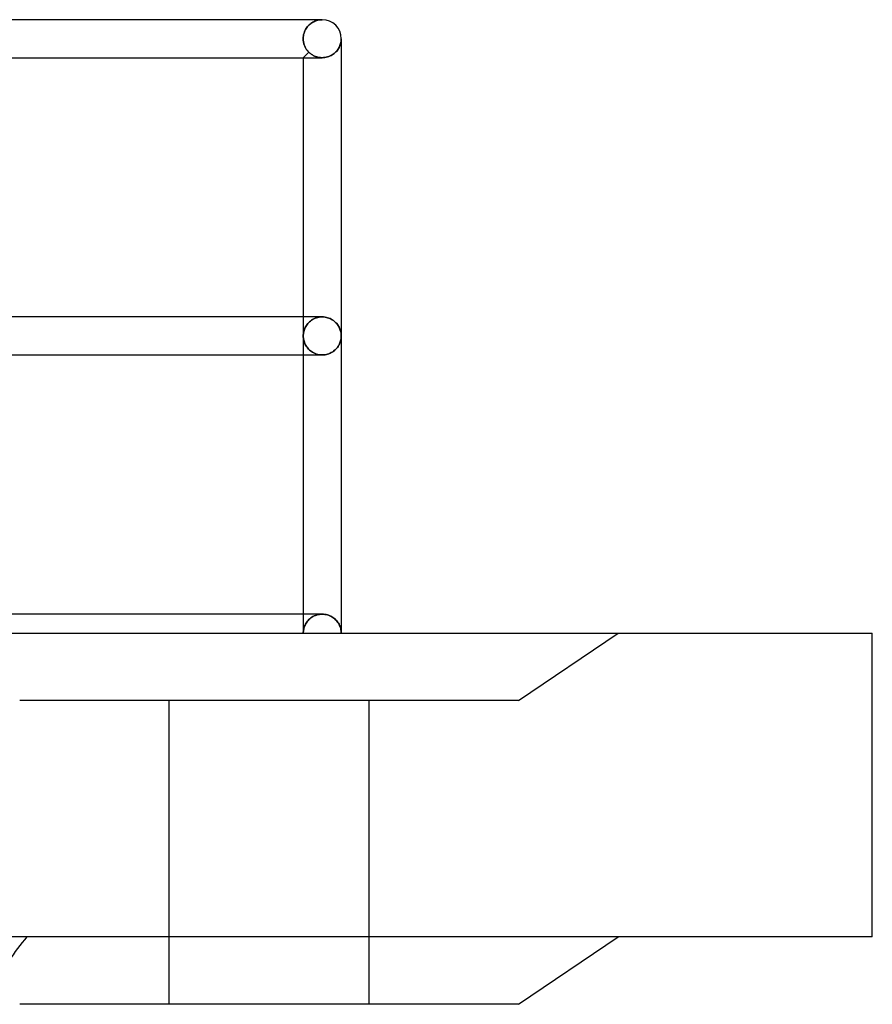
# Model space of a CAD drawing. Header units: millimetres. Extents: x -200 to 200, y -50 to 75.
# Tile 7 of 7: x 155 to 200, y -20 to 32. Entities that reach past the tile are written whole.
import ezdxf

# ---------------------------------------------------------------- set-up
doc = ezdxf.new("R2010")
doc.units = ezdxf.units.MM
doc.layers.add('HIDDEN', color=7, linetype='Continuous')
doc.layers.add('THICK', color=7, linetype='Continuous')

msp = doc.modelspace()

# ---------------------------------------------------------------- linework, layer by layer
at = {"layer": 'HIDDEN'}
for p, q in [((170.503, 32.113), (170.553, 32.143)), ((170.553, 32.143), (170.503, 32.113)), ((170.553, 32.143), (170.604, 32.17)), ((170.604, 32.17), (170.553, 32.143)), ((170.604, 32.17), (170.656, 32.194)), ((170.656, 32.194), (170.604, 32.17)), ((170.656, 32.194), (170.71, 32.215)), ((170.71, 32.215), (170.656, 32.194)), ((170.71, 32.215), (170.765, 32.233)), ((170.765, 32.233), (170.71, 32.215)), ((170.765, 32.233), (170.82, 32.248)), ((170.82, 32.248), (170.765, 32.233)), ((170.82, 32.248), (170.877, 32.26)), ((170.877, 32.26), (170.82, 32.248)), ((171.05, 32.275), (170.844, 32.275)), ((170.877, 32.26), (170.934, 32.268)), ((170.934, 32.268), (170.877, 32.26)), ((170.934, 32.268), (170.992, 32.273)), ((170.992, 32.273), (170.934, 32.268)), ((170.992, 32.273), (171.05, 32.275)), ((171.05, 32.275), (170.992, 32.273)), ((170.089, 31.562), (170.112, 31.629)), ((170.112, 31.629), (170.089, 31.562)), ((170.112, 31.629), (170.139, 31.693)), ((170.139, 31.693), (170.112, 31.629)), ((170.139, 31.693), (170.17, 31.754)), ((170.17, 31.754), (170.139, 31.693)), ((170.17, 31.754), (170.203, 31.811)), ((170.203, 31.811), (170.17, 31.754)), ((170.203, 31.811), (170.24, 31.864)), ((170.24, 31.864), (170.203, 31.811)), ((170.24, 31.864), (170.279, 31.914)), ((170.279, 31.914), (170.24, 31.864)), ((170.279, 31.914), (170.321, 31.961)), ((170.321, 31.961), (170.279, 31.914)), ((170.321, 31.961), (170.364, 32.004)), ((170.364, 32.004), (170.321, 31.961)), ((170.364, 32.004), (170.409, 32.044)), ((170.409, 32.044), (170.364, 32.004)), ((170.409, 32.044), (170.456, 32.08)), ((170.456, 32.08), (170.409, 32.044)), ((170.456, 32.08), (170.503, 32.113)), ((170.503, 32.113), (170.456, 32.08)), ((170.047, 31.275), (170.05, 31.349)), ((170.05, 31.349), (170.047, 31.275)), ((170.047, 31.275), (170.048, 31.228)), ((170.048, 31.228), (170.047, 31.275)), ((170.048, 31.228), (170.051, 31.182)), ((170.051, 31.182), (170.048, 31.228)), ((170.05, 31.349), (170.058, 31.422)), ((170.058, 31.422), (170.05, 31.349)), ((170.051, 31.182), (170.057, 31.136)), ((170.057, 31.136), (170.051, 31.182)), ((170.057, 31.136), (170.064, 31.091)), ((170.064, 31.091), (170.057, 31.136)), ((170.058, 31.422), (170.071, 31.493)), ((170.071, 31.493), (170.058, 31.422)), ((170.064, 31.091), (170.074, 31.046)), ((170.074, 31.046), (170.064, 31.091)), ((170.071, 31.493), (170.089, 31.562)), ((170.089, 31.562), (170.071, 31.493)), ((172.028, 31.067), (172.038, 31.119)), ((172.038, 31.119), (172.045, 31.171)), ((172.045, 31.171), (172.049, 31.223)), ((172.049, 31.223), (172.05, 31.275)), ((170.342, 30.567), (170.05, 30.275)), ((170.074, 31.046), (170.085, 31.002)), ((170.085, 31.002), (170.074, 31.046)), ((170.085, 31.002), (170.099, 30.959)), ((170.099, 30.959), (170.085, 31.002)), ((170.099, 30.959), (170.114, 30.918)), ((170.114, 30.918), (170.099, 30.959)), ((170.114, 30.918), (170.13, 30.877)), ((170.13, 30.877), (170.114, 30.918)), ((170.13, 30.877), (170.148, 30.838)), ((170.148, 30.838), (170.13, 30.877)), ((170.148, 30.838), (170.168, 30.8)), ((170.168, 30.8), (170.148, 30.838)), ((170.168, 30.8), (170.189, 30.763)), ((170.189, 30.763), (170.168, 30.8)), ((170.189, 30.763), (170.211, 30.728)), ((170.211, 30.728), (170.189, 30.763)), ((170.211, 30.728), (170.234, 30.694)), ((170.234, 30.694), (170.211, 30.728)), ((170.234, 30.694), (170.259, 30.66)), ((170.259, 30.66), (170.234, 30.694)), ((170.259, 30.66), (170.286, 30.628)), ((170.286, 30.628), (170.259, 30.66)), ((170.286, 30.628), (170.313, 30.597)), ((170.313, 30.597), (170.286, 30.628)), ((170.313, 30.597), (170.342, 30.567)), ((170.342, 30.567), (170.313, 30.597)), ((170.342, 30.567), (170.37, 30.54)), ((170.37, 30.54), (170.342, 30.567)), ((171.728, 30.541), (171.771, 30.584)), ((171.771, 30.584), (171.811, 30.627)), ((171.811, 30.627), (171.847, 30.673)), ((171.847, 30.673), (171.88, 30.719)), ((171.88, 30.719), (171.91, 30.767)), ((171.91, 30.767), (171.937, 30.815)), ((171.937, 30.815), (171.961, 30.865)), ((171.961, 30.865), (171.982, 30.915)), ((171.982, 30.915), (172, 30.965)), ((172, 30.965), (172.016, 31.016)), ((172.016, 31.016), (172.028, 31.067)), ((170.37, 30.54), (170.4, 30.514)), ((170.4, 30.514), (170.37, 30.54)), ((170.4, 30.514), (170.431, 30.488)), ((170.431, 30.488), (170.4, 30.514)), ((170.431, 30.488), (170.463, 30.464)), ((170.463, 30.464), (170.431, 30.488)), ((170.463, 30.464), (170.497, 30.44)), ((170.497, 30.44), (170.463, 30.464)), ((170.497, 30.44), (170.532, 30.418)), ((170.532, 30.418), (170.497, 30.44)), ((170.532, 30.418), (170.569, 30.397)), ((170.569, 30.397), (170.532, 30.418)), ((170.569, 30.397), (170.607, 30.377)), ((170.607, 30.377), (170.569, 30.397)), ((170.607, 30.377), (170.647, 30.359)), ((170.647, 30.359), (170.607, 30.377)), ((170.647, 30.359), (170.687, 30.342)), ((170.687, 30.342), (170.647, 30.359)), ((170.687, 30.342), (170.729, 30.327)), ((170.729, 30.327), (170.687, 30.342)), ((170.729, 30.327), (170.772, 30.314)), ((170.772, 30.314), (170.729, 30.327)), ((170.772, 30.314), (170.817, 30.302)), ((170.817, 30.302), (170.772, 30.314)), ((170.817, 30.302), (170.862, 30.292)), ((170.862, 30.292), (170.817, 30.302)), ((170.862, 30.292), (170.907, 30.285)), ((170.907, 30.285), (170.862, 30.292)), ((170.907, 30.285), (170.953, 30.279)), ((170.953, 30.279), (170.907, 30.285)), ((170.953, 30.279), (171, 30.276)), ((171, 30.276), (170.953, 30.279)), ((171, 30.276), (171.047, 30.275)), ((171.047, 30.275), (171, 30.276)), ((171.047, 30.275), (171.048, 30.275)), ((171.048, 30.275), (171.048, 30.275)), ((171.048, 30.275), (171.049, 30.275)), ((171.049, 30.275), (171.049, 30.275)), ((171.049, 30.275), (171.049, 30.275)), ((171.049, 30.275), (171.05, 30.275)), ((171.05, 30.275), (171.123, 30.278)), ((171.123, 30.278), (171.194, 30.286)), ((171.194, 30.286), (171.264, 30.299)), ((171.264, 30.299), (171.333, 30.317)), ((171.333, 30.317), (171.399, 30.339)), ((171.399, 30.339), (171.462, 30.365)), ((171.462, 30.365), (171.522, 30.394)), ((171.522, 30.394), (171.578, 30.427)), ((171.578, 30.427), (171.632, 30.463)), ((171.632, 30.463), (171.682, 30.501)), ((171.682, 30.501), (171.728, 30.541)), ((170.05, 16.637), (170.05, 15.637)), ((170.741, 16.589), (170.671, 16.564)), ((170.671, 16.564), (170.741, 16.589)), ((170.814, 16.61), (170.741, 16.589)), ((170.741, 16.589), (170.814, 16.61)), ((170.89, 16.625), (170.814, 16.61)), ((170.814, 16.61), (170.89, 16.625)), ((170.968, 16.634), (170.89, 16.625)), ((170.89, 16.625), (170.968, 16.634)), ((171.047, 16.637), (170.968, 16.634)), ((170.968, 16.634), (171.047, 16.637)), ((171.048, 16.637), (171.047, 16.637)), ((171.048, 16.637), (171.048, 16.637)), ((171.049, 16.637), (171.048, 16.637)), ((171.05, 16.637), (171.049, 16.637)), ((171.049, 16.637), (171.049, 16.637)), ((171.049, 16.637), (171.049, 16.637)), ((171.123, 16.635), (171.05, 16.637)), ((171.195, 16.627), (171.123, 16.635)), ((171.266, 16.613), (171.195, 16.627)), ((171.334, 16.596), (171.266, 16.613)), ((171.4, 16.573), (171.334, 16.596)), ((170.153, 16.081), (170.129, 16.028)), ((170.129, 16.028), (170.153, 16.081)), ((170.181, 16.134), (170.153, 16.081)), ((170.153, 16.081), (170.181, 16.134)), ((170.213, 16.186), (170.181, 16.134)), ((170.181, 16.134), (170.213, 16.186)), ((170.248, 16.236), (170.213, 16.186)), ((170.213, 16.186), (170.248, 16.236)), ((170.287, 16.286), (170.248, 16.236)), ((170.248, 16.236), (170.287, 16.286)), ((170.33, 16.333), (170.287, 16.286)), ((170.287, 16.286), (170.33, 16.333)), ((170.377, 16.378), (170.33, 16.333)), ((170.33, 16.333), (170.377, 16.378)), ((170.428, 16.422), (170.377, 16.378)), ((170.377, 16.378), (170.428, 16.422)), ((170.482, 16.462), (170.428, 16.422)), ((170.428, 16.422), (170.482, 16.462)), ((170.541, 16.5), (170.482, 16.462)), ((170.482, 16.462), (170.541, 16.5)), ((170.604, 16.534), (170.541, 16.5)), ((170.541, 16.5), (170.604, 16.534)), ((170.671, 16.564), (170.604, 16.534)), ((170.604, 16.534), (170.671, 16.564)), ((171.463, 16.547), (171.4, 16.573)), ((171.523, 16.517), (171.463, 16.547)), ((171.579, 16.485), (171.523, 16.517)), ((171.633, 16.449), (171.579, 16.485)), ((171.682, 16.411), (171.633, 16.449)), ((171.729, 16.37), (171.682, 16.411)), ((171.772, 16.328), (171.729, 16.37)), ((171.811, 16.284), (171.772, 16.328)), ((171.848, 16.239), (171.811, 16.284)), ((171.881, 16.193), (171.848, 16.239)), ((171.911, 16.145), (171.881, 16.193)), ((171.938, 16.097), (171.911, 16.145)), ((171.962, 16.047), (171.938, 16.097)), ((170.052, 15.694), (170.05, 15.637)), ((170.05, 15.637), (170.052, 15.694)), ((170.05, 15.637), (170.052, 15.581)), ((170.052, 15.581), (170.05, 15.637)), ((170.05, 15.637), (170.05, 14.637)), ((170.056, 15.75), (170.052, 15.694)), ((170.052, 15.694), (170.056, 15.75)), ((170.052, 15.581), (170.056, 15.525)), ((170.056, 15.525), (170.052, 15.581)), ((170.064, 15.806), (170.056, 15.75)), ((170.056, 15.75), (170.064, 15.806)), ((170.075, 15.862), (170.064, 15.806)), ((170.064, 15.806), (170.075, 15.862)), ((170.09, 15.918), (170.075, 15.862)), ((170.075, 15.862), (170.09, 15.918)), ((170.108, 15.973), (170.09, 15.918)), ((170.09, 15.918), (170.108, 15.973)), ((170.129, 16.028), (170.108, 15.973)), ((170.108, 15.973), (170.129, 16.028)), ((171.983, 15.998), (171.962, 16.047)), ((172.001, 15.947), (171.983, 15.998)), ((172.016, 15.896), (172.001, 15.947)), ((172.028, 15.845), (172.016, 15.896)), ((172.038, 15.793), (172.028, 15.845)), ((172.045, 15.741), (172.038, 15.793)), ((172.049, 15.689), (172.045, 15.741)), ((172.045, 15.534), (172.049, 15.586)), ((172.05, 15.637), (172.049, 15.689)), ((172.049, 15.586), (172.05, 15.637)), ((170.056, 15.525), (170.064, 15.469)), ((170.064, 15.469), (170.056, 15.525)), ((170.064, 15.469), (170.075, 15.413)), ((170.075, 15.413), (170.064, 15.469)), ((170.075, 15.413), (170.09, 15.357)), ((170.09, 15.357), (170.075, 15.413)), ((170.09, 15.357), (170.108, 15.302)), ((170.108, 15.302), (170.09, 15.357)), ((170.108, 15.302), (170.129, 15.247)), ((170.129, 15.247), (170.108, 15.302)), ((170.129, 15.247), (170.153, 15.194)), ((170.153, 15.194), (170.129, 15.247)), ((170.153, 15.194), (170.181, 15.141)), ((170.181, 15.141), (170.153, 15.194)), ((170.181, 15.141), (170.213, 15.089)), ((170.213, 15.089), (170.181, 15.141)), ((170.213, 15.089), (170.248, 15.039)), ((170.248, 15.039), (170.213, 15.089)), ((170.248, 15.039), (170.287, 14.989)), ((170.287, 14.989), (170.248, 15.039)), ((171.811, 14.991), (171.848, 15.036)), ((171.848, 15.036), (171.881, 15.082)), ((171.881, 15.082), (171.911, 15.13)), ((171.911, 15.13), (171.938, 15.178)), ((171.938, 15.178), (171.962, 15.228)), ((171.962, 15.228), (171.983, 15.277)), ((171.983, 15.277), (172.001, 15.328)), ((172.001, 15.328), (172.016, 15.379)), ((172.016, 15.379), (172.028, 15.43)), ((172.028, 15.43), (172.038, 15.482)), ((172.038, 15.482), (172.045, 15.534)), ((170.287, 14.989), (170.33, 14.942)), ((170.33, 14.942), (170.287, 14.989)), ((170.33, 14.942), (170.377, 14.897)), ((170.377, 14.897), (170.33, 14.942)), ((170.377, 14.897), (170.428, 14.853)), ((170.428, 14.853), (170.377, 14.897)), ((170.428, 14.853), (170.482, 14.813)), ((170.482, 14.813), (170.428, 14.853)), ((170.482, 14.813), (170.541, 14.775)), ((170.541, 14.775), (170.482, 14.813)), ((170.541, 14.775), (170.604, 14.741)), ((170.604, 14.741), (170.541, 14.775)), ((170.604, 14.741), (170.671, 14.711)), ((170.671, 14.711), (170.604, 14.741)), ((170.671, 14.711), (170.741, 14.686)), ((170.741, 14.686), (170.671, 14.711)), ((170.741, 14.686), (170.814, 14.665)), ((170.814, 14.665), (170.741, 14.686)), ((170.814, 14.665), (170.89, 14.65)), ((170.89, 14.65), (170.814, 14.665)), ((170.89, 14.65), (170.968, 14.641)), ((170.968, 14.641), (170.89, 14.65)), ((170.968, 14.641), (171.047, 14.637)), ((171.047, 14.637), (170.968, 14.641)), ((171.047, 14.637), (171.048, 14.637)), ((171.048, 14.637), (171.048, 14.637)), ((171.048, 14.637), (171.049, 14.637)), ((171.049, 14.637), (171.049, 14.637)), ((171.049, 14.637), (171.049, 14.637)), ((171.049, 14.637), (171.05, 14.637)), ((171.05, 14.637), (171.123, 14.64)), ((171.123, 14.64), (171.195, 14.648)), ((171.195, 14.648), (171.266, 14.662)), ((171.266, 14.662), (171.334, 14.679)), ((171.334, 14.679), (171.4, 14.702)), ((171.4, 14.702), (171.463, 14.728)), ((171.463, 14.728), (171.523, 14.758)), ((171.523, 14.758), (171.579, 14.79)), ((171.579, 14.79), (171.633, 14.826)), ((171.633, 14.826), (171.682, 14.864)), ((171.682, 14.864), (171.729, 14.905)), ((171.729, 14.905), (171.772, 14.947)), ((171.772, 14.947), (171.811, 14.991)), ((170.05, 1), (170.05, 0)), ((170.171, 0.478), (170.2, 0.528)), ((170.2, 0.528), (170.171, 0.478)), ((170.2, 0.528), (170.233, 0.578)), ((170.233, 0.578), (170.2, 0.528)), ((170.233, 0.578), (170.269, 0.625)), ((170.269, 0.625), (170.233, 0.578)), ((170.269, 0.625), (170.308, 0.672)), ((170.308, 0.672), (170.269, 0.625)), ((170.308, 0.672), (170.351, 0.717)), ((170.351, 0.717), (170.308, 0.672)), ((170.351, 0.717), (170.398, 0.759)), ((170.398, 0.759), (170.351, 0.717)), ((170.398, 0.759), (170.448, 0.8)), ((170.448, 0.8), (170.398, 0.759)), ((170.448, 0.8), (170.502, 0.838)), ((170.502, 0.838), (170.448, 0.8)), ((170.502, 0.838), (170.56, 0.873)), ((170.56, 0.873), (170.502, 0.838)), ((170.56, 0.873), (170.621, 0.904)), ((170.621, 0.904), (170.56, 0.873)), ((170.621, 0.904), (170.686, 0.932)), ((170.686, 0.932), (170.621, 0.904)), ((170.686, 0.932), (170.754, 0.956)), ((170.754, 0.956), (170.686, 0.932)), ((170.754, 0.956), (170.825, 0.975)), ((170.825, 0.975), (170.754, 0.956)), ((170.825, 0.975), (170.897, 0.989)), ((170.897, 0.989), (170.825, 0.975)), ((170.897, 0.989), (170.972, 0.997)), ((170.972, 0.997), (170.897, 0.989)), ((170.972, 0.997), (171.047, 1)), ((171.047, 1), (170.972, 0.997)), ((171.047, 1), (171.048, 1)), ((171.048, 1), (171.048, 1)), ((171.048, 1), (171.049, 1)), ((171.049, 1), (171.049, 1)), ((171.049, 1), (171.049, 1)), ((171.049, 1), (171.05, 1)), ((171.05, 1), (171.12, 0.997)), ((171.12, 0.997), (171.189, 0.99)), ((171.189, 0.99), (171.256, 0.978)), ((171.256, 0.978), (171.322, 0.961)), ((171.322, 0.961), (171.386, 0.941)), ((171.386, 0.941), (171.447, 0.917)), ((171.447, 0.917), (171.506, 0.889)), ((171.506, 0.889), (171.561, 0.858)), ((171.561, 0.858), (171.613, 0.825)), ((171.613, 0.825), (171.662, 0.789)), ((171.662, 0.789), (171.709, 0.75)), ((171.709, 0.75), (171.754, 0.709)), ((171.754, 0.709), (171.795, 0.665)), ((171.795, 0.665), (171.834, 0.619)), ((171.834, 0.619), (171.871, 0.57)), ((171.871, 0.57), (171.904, 0.519)), ((171.904, 0.519), (171.934, 0.466)), ((0, 0), (170.05, 0)), ((170.05, 0), (170.051, 0.054)), ((170.051, 0.054), (170.05, 0)), ((170.051, 0.054), (170.056, 0.108)), ((170.056, 0.108), (170.051, 0.054)), ((170.056, 0.108), (170.063, 0.162)), ((170.063, 0.162), (170.056, 0.108)), ((170.063, 0.162), (170.074, 0.216)), ((170.074, 0.216), (170.063, 0.162)), ((170.074, 0.216), (170.087, 0.27)), ((170.087, 0.27), (170.074, 0.216)), ((170.087, 0.27), (170.103, 0.323)), ((170.103, 0.323), (170.087, 0.27)), ((170.103, 0.323), (170.123, 0.375)), ((170.123, 0.375), (170.103, 0.323)), ((170.123, 0.375), (170.145, 0.427)), ((170.145, 0.427), (170.123, 0.375)), ((170.145, 0.427), (170.171, 0.478)), ((170.171, 0.478), (170.145, 0.427)), ((171.934, 0.466), (171.961, 0.412)), ((171.961, 0.412), (171.984, 0.356)), ((171.984, 0.356), (172.004, 0.299)), ((172.004, 0.299), (172.021, 0.24)), ((172.021, 0.24), (172.033, 0.181)), ((172.033, 0.181), (172.043, 0.121)), ((172.043, 0.121), (172.048, 0.061)), ((172.048, 0.061), (172.05, 0)), ((181.375, -3.55), (186.625, 0)), ((200, 0), (200, 0)), ((181.375, -3.55), (186.625, 0)), ((168.25, -3.55), (155.125, -3.55)), ((163, -19.525), (163, -3.55)), ((163, -19.525), (163, -3.55)), ((181.375, -3.55), (168.25, -3.55)), ((173.5, -3.55), (173.5, -19.525)), ((173.5, -3.55), (173.5, -19.525)), ((200, -15.975), (200, -15.975))]:
    msp.add_line(p, q, dxfattribs=at)
msp.add_arc((166.389, -25.089), 14.2, 140.07, 152.8101, dxfattribs=at)
at = {"layer": 'THICK'}
for p, q in [((171.05, 32.275), (0, 32.275)), ((171.05, 32.275), (170.844, 32.275)), ((172.038, 31.119), (172.028, 31.067)), ((172.045, 31.171), (172.038, 31.119)), ((172.049, 31.223), (172.045, 31.171)), ((172.05, 31.275), (172.049, 31.223)), ((172.05, 31.275), (172.05, 15.637)), ((171.771, 30.584), (171.728, 30.541)), ((171.811, 30.627), (171.771, 30.584)), ((171.847, 30.673), (171.811, 30.627)), ((171.88, 30.719), (171.847, 30.673)), ((171.91, 30.767), (171.88, 30.719)), ((171.937, 30.815), (171.91, 30.767)), ((171.961, 30.865), (171.937, 30.815)), ((171.982, 30.915), (171.961, 30.865)), ((172, 30.965), (171.982, 30.915)), ((172.016, 31.016), (172, 30.965)), ((172.028, 31.067), (172.016, 31.016)), ((1, 30.275), (171.047, 30.275)), ((170.05, 30.275), (170.05, 16.637)), ((171.048, 30.275), (171.047, 30.275)), ((171.049, 30.275), (171.048, 30.275)), ((171.048, 30.275), (171.048, 30.275)), ((171.05, 30.275), (171.049, 30.275)), ((171.049, 30.275), (171.049, 30.275)), ((171.049, 30.275), (171.049, 30.275)), ((171.123, 30.278), (171.05, 30.275)), ((171.194, 30.286), (171.123, 30.278)), ((171.264, 30.299), (171.194, 30.286)), ((171.333, 30.317), (171.264, 30.299)), ((171.399, 30.339), (171.333, 30.317)), ((171.462, 30.365), (171.399, 30.339)), ((171.522, 30.394), (171.462, 30.365)), ((171.578, 30.427), (171.522, 30.394)), ((171.632, 30.463), (171.578, 30.427)), ((171.682, 30.501), (171.632, 30.463)), ((171.728, 30.541), (171.682, 30.501)), ((171.047, 16.637), (1, 16.637)), ((171.047, 16.637), (171.048, 16.637)), ((171.048, 16.637), (171.048, 16.637)), ((171.048, 16.637), (171.049, 16.637)), ((171.049, 16.637), (171.049, 16.637)), ((171.049, 16.637), (171.049, 16.637)), ((171.049, 16.637), (171.05, 16.637)), ((171.05, 16.637), (171.123, 16.635)), ((171.123, 16.635), (171.195, 16.627)), ((171.195, 16.627), (171.266, 16.613)), ((171.266, 16.613), (171.334, 16.596)), ((171.334, 16.596), (171.4, 16.573)), ((171.4, 16.573), (171.463, 16.547)), ((171.463, 16.547), (171.523, 16.517)), ((171.523, 16.517), (171.579, 16.485)), ((171.579, 16.485), (171.633, 16.449)), ((171.633, 16.449), (171.682, 16.411)), ((171.682, 16.411), (171.729, 16.37)), ((171.729, 16.37), (171.772, 16.328)), ((171.772, 16.328), (171.811, 16.284)), ((171.811, 16.284), (171.848, 16.239)), ((171.848, 16.239), (171.881, 16.193)), ((171.881, 16.193), (171.911, 16.145)), ((171.911, 16.145), (171.938, 16.097)), ((171.938, 16.097), (171.962, 16.047)), ((171.962, 16.047), (171.983, 15.998)), ((171.983, 15.998), (172.001, 15.947)), ((172.001, 15.947), (172.016, 15.896)), ((172.016, 15.896), (172.028, 15.845)), ((172.028, 15.845), (172.038, 15.793)), ((172.038, 15.793), (172.045, 15.741)), ((172.045, 15.741), (172.049, 15.689)), ((172.049, 15.586), (172.045, 15.534)), ((172.049, 15.689), (172.05, 15.637)), ((172.05, 15.637), (172.049, 15.586)), ((172.05, 15.637), (172.05, 0)), ((171.848, 15.036), (171.811, 14.991)), ((171.881, 15.082), (171.848, 15.036)), ((171.911, 15.13), (171.881, 15.082)), ((171.938, 15.178), (171.911, 15.13)), ((171.962, 15.228), (171.938, 15.178)), ((171.983, 15.277), (171.962, 15.228)), ((172.001, 15.328), (171.983, 15.277)), ((172.016, 15.379), (172.001, 15.328)), ((172.028, 15.43), (172.016, 15.379)), ((172.038, 15.482), (172.028, 15.43)), ((172.045, 15.534), (172.038, 15.482)), ((1, 14.637), (171.047, 14.637)), ((170.05, 14.637), (170.05, 1)), ((171.048, 14.637), (171.047, 14.637)), ((171.049, 14.637), (171.048, 14.637)), ((171.048, 14.637), (171.048, 14.637)), ((171.05, 14.637), (171.049, 14.637)), ((171.049, 14.637), (171.049, 14.637)), ((171.049, 14.637), (171.049, 14.637)), ((171.123, 14.64), (171.05, 14.637)), ((171.195, 14.648), (171.123, 14.64)), ((171.266, 14.662), (171.195, 14.648)), ((171.334, 14.679), (171.266, 14.662)), ((171.4, 14.702), (171.334, 14.679)), ((171.463, 14.728), (171.4, 14.702)), ((171.523, 14.758), (171.463, 14.728)), ((171.579, 14.79), (171.523, 14.758)), ((171.633, 14.826), (171.579, 14.79)), ((171.682, 14.864), (171.633, 14.826)), ((171.729, 14.905), (171.682, 14.864)), ((171.772, 14.947), (171.729, 14.905)), ((171.811, 14.991), (171.772, 14.947)), ((171.047, 1), (1, 1)), ((171.048, 1), (171.047, 1)), ((171.049, 1), (171.048, 1)), ((171.048, 1), (171.048, 1)), ((171.05, 1), (171.049, 1)), ((171.049, 1), (171.049, 1)), ((171.049, 1), (171.049, 1)), ((171.12, 0.997), (171.05, 1)), ((171.189, 0.99), (171.12, 0.997)), ((171.256, 0.978), (171.189, 0.99)), ((171.322, 0.961), (171.256, 0.978)), ((171.386, 0.941), (171.322, 0.961)), ((171.447, 0.917), (171.386, 0.941)), ((171.506, 0.889), (171.447, 0.917)), ((171.561, 0.858), (171.506, 0.889)), ((171.613, 0.825), (171.561, 0.858)), ((171.662, 0.789), (171.613, 0.825)), ((171.709, 0.75), (171.662, 0.789)), ((171.754, 0.709), (171.709, 0.75)), ((171.795, 0.665), (171.754, 0.709)), ((171.834, 0.619), (171.795, 0.665)), ((171.871, 0.57), (171.834, 0.619)), ((171.904, 0.519), (171.871, 0.57)), ((171.934, 0.466), (171.904, 0.519)), ((-200, 0), (200, 0)), ((171.961, 0.412), (171.934, 0.466)), ((171.984, 0.356), (171.961, 0.412)), ((172.004, 0.299), (171.984, 0.356)), ((172.021, 0.24), (172.004, 0.299)), ((172.033, 0.181), (172.021, 0.24)), ((172.043, 0.121), (172.033, 0.181)), ((172.048, 0.061), (172.043, 0.121)), ((172.05, 0), (172.048, 0.061)), ((200, -15.975), (200, 0)), ((200, -15.975), (-200, -15.975)), ((181.375, -19.525), (186.625, -15.975)), ((168.25, -19.525), (155.125, -19.525)), ((181.375, -19.525), (168.25, -19.525))]:
    msp.add_line(p, q, dxfattribs=at)
msp.add_arc((171.05, 31.275), 1, 0, 89.9998, dxfattribs=at)

doc.saveas('drawing.dxf')
